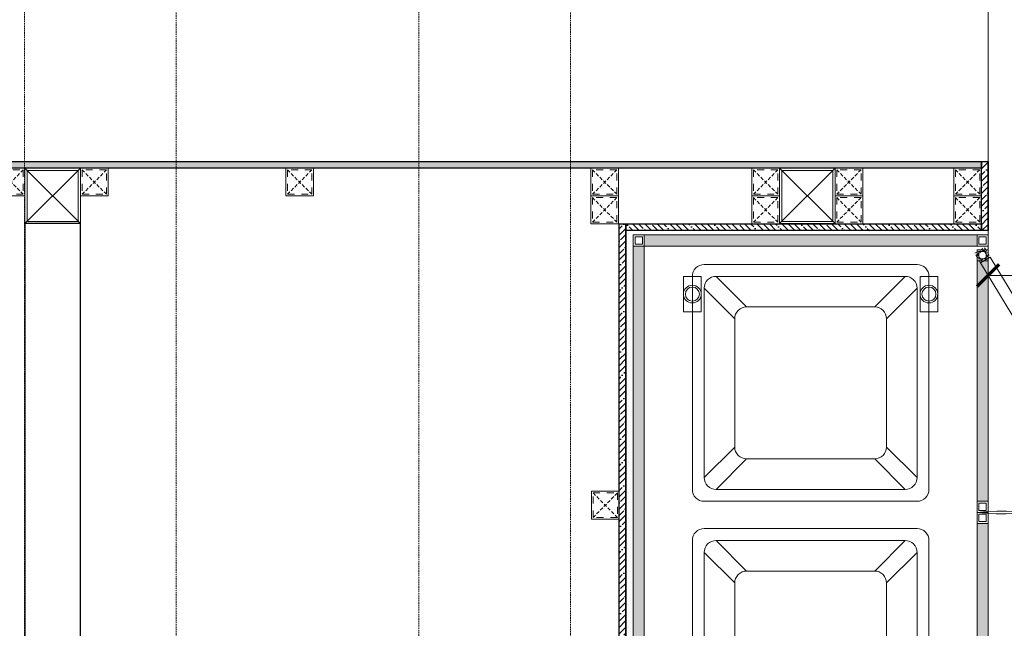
# Model space of a CAD drawing. Header units: millimetres. Extents: x -106827 to 92813, y -35754 to 7831.
# Tile 38 of 150: x -53107 to -51332, y -24628 to -23531. Entities that reach past the tile are written whole.
import ezdxf
from ezdxf.xclip import XClip

# ---------------------------------------------------------------- set-up
doc = ezdxf.new("R2010")
doc.units = ezdxf.units.MM
doc.header["$XCLIPFRAME"] = 2
doc.header["$PDMODE"] = 35
for name, pattern in [('General Arrangement Plan$0$( Hidden )', [0.375, 0.25, -0.125]), ('General Arrangement Plan$0$DASHED2', [0.375, 0.25, -0.125]), ('General Arrangement Plan$1$.5', [2, 0.5, -0.5, 0.5, -0.5]), ('General Arrangement Plan$1$CORES & SETBACK$0$HIDDEN', [0.375, 0.25, -0.125])]:
    doc.linetypes.add(name, pattern=pattern)
for name, color, linetype, lineweight in [('General Arrangement Plan$0$DIM', 7, 'Continuous', 13), ('General Arrangement Plan$1$0 Existing_ Walls_Pen_No__1', 7, 'Continuous', 13), ('General Arrangement Plan$1$BEAM', 113, 'Continuous', 9)]:
    doc.layers.add(name, color=color, linetype=linetype, lineweight=lineweight)
doc.layers.add('General Arrangement Plan$1$12-ply', color=160, linetype='Continuous')
doc.layers.add('IFF-35 HEAVY', color=100, linetype='Continuous')
doc.layers.add('General Arrangement Plan$1$A - Furniture', color=7, linetype='Continuous', lineweight=5, true_color=0x0066cc)
doc.layers.add('General Arrangement Plan$1$MS', color=7, linetype='Continuous', lineweight=0, true_color=0x3c5977)
doc.styles.add('General Arrangement Plan$1$Standard', font='ARIALN.TTF')
doc.dimstyles.new('General Arrangement Plan$1$TFS-Dim', dxfattribs={"dimtxt": 120, "dimasz": 40, "dimexe": 25, "dimexo": 25, "dimgap": 4.5, "dimtad": 1, "dimdec": 0, "dimzin": 0, "dimdsep": 46, "dimtxsty": 'General Arrangement Plan$1$Standard', "dimblk": 'General Arrangement Plan$1$_ArchTick', "dimcen": 0.09, "dimdle": 2, "dimclrd": 256, "dimclre": 8, "dimadec": 0, "dimazin": 0, "dimtfac": 1, "dimtdec": 0, "dimtofl": 0, "dimtmove": 1, "dimatfit": 3, "dimfxl": 1, "dimtolj": 1, "dimtzin": 0, "dimlwd": -1, "dimlwe": -1, "dimarcsym": 0})

# ---------------------------------------------------------------- blocks, each defined once
blk = doc.blocks.new('General Arrangement Plan$1$A$C7715cde5')
at = {"ltscale": 100}
h = blk.add_hatch(color=34, dxfattribs=at)
h.dxf.hatch_style = 1
h.paths.add_polyline_path([(32.515, 36.75), (32.515, 37.5), (10.015, 37.5), (10.015, 36.75)])
h = blk.add_hatch(color=34, dxfattribs=at)
h.dxf.hatch_style = 1
h.paths.add_polyline_path([(33.265, 0.75), (33.265, 36.75), (32.515, 36.75), (32.515, 0.75)])
h = blk.add_hatch(color=34, dxfattribs=at)
h.dxf.hatch_style = 1
h.paths.add_polyline_path([(10.015, 35.75), (10.015, 19.5), (9.265, 19.5), (9.265, 35.75)])
h = blk.add_hatch(color=34, dxfattribs=at)
h.dxf.hatch_style = 1
h.paths.add_polyline_path([(10.015, 1.75), (10.015, 18), (9.265, 18), (9.265, 1.75)])
h = blk.add_hatch(color=34, dxfattribs=at)
h.dxf.hatch_style = 1
h.paths.add_polyline_path([(32.515, 0), (32.515, 0.75), (10.015, 0.75), (10.015, 0)])
at = {"color": 34}
for p, q in [((14.865, 35.049), (16.932, 32.982)), ((27.665, 35.049), (25.598, 32.982)), ((14.065, 34.249), (16.132, 32.182)), ((28.465, 34.249), (26.398, 32.182)), ((16.132, 23.516), (14.065, 21.449)), ((26.398, 23.516), (28.465, 21.449)), ((16.932, 22.716), (14.865, 20.649)), ((25.598, 22.716), (27.665, 20.649)), ((16.932, 15.133), (14.865, 17.2)), ((25.598, 15.133), (27.665, 17.2)), ((16.132, 14.333), (14.065, 16.4)), ((26.398, 14.333), (28.465, 16.4)), ((14.065, 3.6), (16.132, 5.667)), ((28.465, 3.6), (26.398, 5.667)), ((14.865, 2.8), (16.932, 4.867)), ((27.665, 2.8), (25.598, 4.867))]:
    blk.add_line(p, q, dxfattribs=at)
for points in [[(9.265, 36.75), (9.265, 37.5), (10.015, 37.5), (10.015, 36.75)], [(9.39, 36.875), (9.39, 37.375), (9.89, 37.375), (9.89, 36.875)], [(32.515, 36.75), (32.515, 37.5), (10.015, 37.5), (10.015, 36.75)], [(32.515, 36.75), (32.515, 37.5), (33.265, 37.5), (33.265, 36.75)], [(32.64, 36.875), (32.64, 37.375), (33.14, 37.375), (33.14, 36.875)], [(33.265, 0.75), (33.265, 36.75), (32.515, 36.75), (32.515, 0.75)], [(9.773, 36.112), (1.027, 21.693), (0.381, 22.074), (9.127, 36.492)], [(9.265, 36.5), (9.265, 35.75), (10.015, 35.75), (10.015, 36.5)], [(9.39, 36.375), (9.39, 35.875), (9.89, 35.875), (9.89, 36.375)], [(10.015, 35.75), (10.015, 19.5), (9.265, 19.5), (9.265, 35.75)], [(13.865, 34.7), (13.865, 32.3), (12.665, 32.3), (12.665, 34.7)], [(28.665, 34.7), (28.665, 32.3), (29.865, 32.3), (29.865, 34.7)], [(0.381, 22.074), (0, 21.428), (0.646, 21.047), (1.027, 21.693)], [(0.425, 21.903), (0.171, 21.472), (0.602, 21.218), (0.856, 21.649)], [(9.265, 19.5), (9.265, 18.75), (10.015, 18.75), (10.015, 19.5)], [(9.39, 19.375), (9.39, 18.875), (9.89, 18.875), (9.89, 19.375)], [(9.265, 18), (9.265, 18.75), (10.015, 18.75), (10.015, 18)], [(10.015, 1.75), (10.015, 18), (9.265, 18), (9.265, 1.75)], [(9.39, 18.125), (9.39, 18.625), (9.89, 18.625), (9.89, 18.125)], [(0.591, 15.574), (0.21, 16.22), (0.856, 16.601), (1.237, 15.955)], [(0.635, 15.745), (0.381, 16.176), (0.812, 16.43), (1.066, 15.999)], [(9.773, 1.888), (1.237, 15.955), (0.591, 15.574), (9.127, 1.508)], [(13.865, 2.8), (13.865, 5.2), (12.665, 5.2), (12.665, 2.8)], [(28.665, 2.8), (28.665, 5.2), (29.865, 5.2), (29.865, 2.8)], [(9.265, 1), (9.265, 1.75), (10.015, 1.75), (10.015, 1)], [(9.39, 1.125), (9.39, 1.625), (9.89, 1.625), (9.89, 1.125)], [(9.265, 0), (9.265, 0.75), (10.015, 0.75), (10.015, 0)], [(32.515, 0), (32.515, 0.75), (10.015, 0.75), (10.015, 0)], [(32.515, 0), (32.515, 0.75), (33.265, 0.75), (33.265, 0)], [(9.39, 0.125), (9.39, 0.625), (9.89, 0.625), (9.89, 0.125)], [(32.64, 0.125), (32.64, 0.625), (33.14, 0.625), (33.14, 0.125)]]:
    blk.add_lwpolyline(points, close=True, dxfattribs=at)
for points in [[(13.265, 35.049), (13.265, 20.649, 0.414214), (14.065, 19.849), (28.465, 19.849, 0.414214), (29.265, 20.649), (29.265, 35.049, 0.414214), (28.465, 35.849), (14.065, 35.849, 0.414214)], [(14.065, 34.249), (14.065, 21.449, 0.414214), (14.865, 20.649), (27.665, 20.649, 0.414214), (28.465, 21.449), (28.465, 34.249, 0.414214), (27.665, 35.049), (14.865, 35.049, 0.414214)], [(16.132, 32.182), (16.132, 23.516, 0.414214), (16.932, 22.716), (25.598, 22.716, 0.414214), (26.398, 23.516), (26.398, 32.182, 0.414214), (25.598, 32.982), (16.932, 32.982, 0.414214)], [(13.265, 2.8), (13.265, 17.2, -0.414214), (14.065, 18), (28.465, 18, -0.414214), (29.265, 17.2), (29.265, 2.8, -0.414214), (28.465, 2), (14.065, 2, -0.414214)], [(14.065, 3.6), (14.065, 16.4, -0.414214), (14.865, 17.2), (27.665, 17.2, -0.414214), (28.465, 16.4), (28.465, 3.6, -0.414214), (27.665, 2.8), (14.865, 2.8, -0.414214)], [(16.132, 5.667), (16.132, 14.333, -0.414214), (16.932, 15.133), (25.598, 15.133, -0.414214), (26.398, 14.333), (26.398, 5.667, -0.414214), (25.598, 4.867), (16.932, 4.867, -0.414214)]]:
    blk.add_lwpolyline(points, format="xyb", close=True, dxfattribs=at)
at = {"color": 34, "linetype": 'General Arrangement Plan$0$DASHED2'}
for points in [[(9.507, 0.862), (9.127, 1.508), (9.773, 1.888), (10.154, 1.242)], [(9.552, 1.033), (9.298, 1.463), (9.729, 1.717), (9.982, 1.287)]]:
    blk.add_lwpolyline(points, close=True, dxfattribs=at)
at = {"color": 34}
for centre, radius in [((13.265, 33.5), 0.6), ((13.265, 33.5), 0.473), ((29.265, 33.5), 0.6), ((29.265, 33.5), 0.473), ((13.265, 4), 0.6), ((13.265, 4), 0.473), ((29.265, 4), 0.6), ((29.265, 4), 0.473)]:
    blk.add_circle(centre, radius, dxfattribs=at)
for centre, radius, start, end in [((8.404, 32.79), 14.132, 233.51235, 276.54697), ((8.402, 4.736), 14.106, 83.43315, 125.50293)]:
    blk.add_arc(centre, radius, start, end, dxfattribs=at)
blk = doc.blocks.new('General Arrangement Plan$1$_ArchTick')
at = {"color": 0, "linetype": 'ByBlock', "const_width": 0.15}
blk.add_lwpolyline([(-0.5, -0.5), (0.5, 0.5)], dxfattribs=at)
blk = doc.blocks.new('*D253')
at = {"layer": 'Defpoints', "color": 0}
for p in [(6181, 6151.3), (4837.1, 6094.2), (4837.1, 5710.7)]:
    blk.add_point(p, dxfattribs=at)
at = {"layer": 'General Arrangement Plan$0$DIM', "color": 8, "linetype": 'General Arrangement Plan$0$( Hidden )'}
for p, q in [((6181, 6126.3), (6181, 5685.7)), ((4837.1, 6069.2), (4837.1, 5685.7))]:
    blk.add_line(p, q, dxfattribs=at)
at = {"layer": 'General Arrangement Plan$0$DIM', "color": 8}
blk.add_line((6183, 5710.7), (4835.1, 5710.7), dxfattribs=at)
at = {"layer": 'General Arrangement Plan$0$DIM', "color": 8, "xscale": 40, "yscale": 40, "zscale": 40, "rotation": 180}
blk.add_blockref('General Arrangement Plan$1$_ArchTick', (4837.1, 5710.7), dxfattribs=at)
at = {"layer": 'General Arrangement Plan$0$DIM', "color": 8, "xscale": 40, "yscale": 40, "zscale": 40}
blk.add_blockref('General Arrangement Plan$1$_ArchTick', (6181, 5710.7), dxfattribs=at)
at = {"layer": 'General Arrangement Plan$0$DIM', "color": 0, "insert": (5509, 5776.5), "char_height": 120, "attachment_point": 5, "style": 'General Arrangement Plan$1$Standard'}
blk.add_mtext('\\A1;1344', dxfattribs=at)
blk = doc.blocks.new('General Arrangement Plan$1$A$C0642dd72')
at = {"layer": 'General Arrangement Plan$1$MS', "ltscale": 10}
for p, q in [((2899.7, 4780), (2999.7, 4880)), ((2999.7, 4780), (2899.7, 4880)), ((4260.4, 4780), (4360.4, 4880)), ((4360.4, 4780), (4260.4, 4880))]:
    blk.add_line(p, q, dxfattribs=at)
for points in [[(2899.7, 4780), (2999.7, 4780), (2999.7, 4880), (2899.7, 4880)], [(2903.7, 4784), (2995.7, 4784), (2995.7, 4876), (2903.7, 4876)], [(4260.4, 4780), (4360.4, 4780), (4360.4, 4880), (4260.4, 4880)], [(4264.4, 4784), (4356.4, 4784), (4356.4, 4876), (4264.4, 4876)]]:
    blk.add_lwpolyline(points, close=True, dxfattribs=at)
blk = doc.blocks.new('*U241')
at = {"layer": 'General Arrangement Plan$1$12-ply', "true_color": 0x939598}
h = blk.add_hatch(dxfattribs=at)
h.set_pattern_fill('ANSI35', color=252, scale=2.5, angle=180)
h.set_pattern_definition([(225, (0, 10641.787), (11.22532015, -11.22532015), []), (225, (-11.225, 10641.787), (11.22532015, -11.22532015), [19.84375, -3.96875, 0, -3.96875])])
h.paths.add_polyline_path([(2694431.8, -796398.7), (2694419.8, -796398.7), (2694419.8, -801175.5), (2694431.8, -801175.5)])
at = {"layer": 'General Arrangement Plan$1$12-ply'}
blk.add_lwpolyline([(2694419.8, -796398.7), (2694431.8, -796398.7), (2694431.8, -801175.5), (2694419.8, -801175.5)], close=True, dxfattribs=at)
blk = doc.blocks.new('*U242')
at = {"layer": 'General Arrangement Plan$1$12-ply', "true_color": 0x939598}
h = blk.add_hatch(dxfattribs=at)
h.set_pattern_fill('ANSI35', color=252, scale=2.5, angle=180)
h.set_pattern_definition([(225, (0, 6506.4), (11.22532015, -11.22532015), []), (225, (-11.225, 6506.4), (11.22532015, -11.22532015), [19.84375, -3.96875, 0, -3.96875])])
h.paths.add_polyline_path([(2694431.8, -800534.1), (2694419.8, -800534.1), (2694419.8, -801175.5), (2694431.8, -801175.5)])
at = {"layer": 'General Arrangement Plan$1$12-ply'}
blk.add_lwpolyline([(2694419.8, -800534.1), (2694431.8, -800534.1), (2694431.8, -801175.5), (2694419.8, -801175.5)], close=True, dxfattribs=at)
blk = doc.blocks.new('*U244')
at = {"layer": 'General Arrangement Plan$1$12-ply', "true_color": 0x939598}
h = blk.add_hatch(dxfattribs=at)
h.set_pattern_fill('ANSI35', color=252, scale=2.5, angle=180)
h.set_pattern_definition([(225, (0, 5769.031), (11.22532015, -11.22532015), []), (225, (-11.225, 5769.031), (11.22532015, -11.22532015), [19.84375, -3.96875, 0, -3.96875])])
h.paths.add_polyline_path([(2694431.8, -800711.5), (2694419.8, -800711.5), (2694419.8, -801735.4), (2694431.8, -801735.4)])
at = {"layer": 'General Arrangement Plan$1$12-ply'}
blk.add_lwpolyline([(2694419.8, -800711.5), (2694431.8, -800711.5), (2694431.8, -801735.4), (2694419.8, -801735.4)], close=True, dxfattribs=at)
blk = doc.blocks.new('*U238')
at = {"layer": 'General Arrangement Plan$1$12-ply', "true_color": 0x939598}
h = blk.add_hatch(dxfattribs=at)
h.set_pattern_fill('ANSI35', color=252, scale=2.5, angle=180)
h.set_pattern_definition([(225, (0, 6716.966), (11.22532015, -11.22532015), []), (225, (-11.225, 6716.966), (11.22532015, -11.22532015), [19.84375, -3.96875, 0, -3.96875])])
h.paths.add_polyline_path([(2694431.8, -800687.5), (2694419.8, -800687.5), (2694419.8, -800811.5), (2694431.8, -800811.5)])
at = {"layer": 'General Arrangement Plan$1$12-ply'}
blk.add_lwpolyline([(2694419.8, -800687.5), (2694431.8, -800687.5), (2694431.8, -800811.5), (2694419.8, -800811.5)], close=True, dxfattribs=at)
blk = doc.blocks.new('General Arrangement Plan$1$A$C25013FFA')
at = {"layer": 'General Arrangement Plan$1$MS', "linetype": 'General Arrangement Plan$1$CORES & SETBACK$0$HIDDEN', "ltscale": 25}
for p, q in [((-9, 60), (35, 16)), ((35, 60), (-9, 16))]:
    blk.add_line(p, q, dxfattribs=at)
at = {"layer": 'General Arrangement Plan$1$MS', "ltscale": 25}
blk.add_lwpolyline([(-12, 13), (38, 13), (38, 63), (-12, 63)], close=True, dxfattribs=at)
blk.add_lwpolyline([(-12, 13), (38, 13), (38, 63), (-12, 63)], close=True, dxfattribs=at)
at = {"layer": 'General Arrangement Plan$1$MS', "linetype": 'General Arrangement Plan$1$.5', "ltscale": 25}
blk.add_lwpolyline([(-9, 16), (35, 16), (35, 60), (-9, 60)], close=True, dxfattribs=at)
blk = doc.blocks.new('A$C03659140')
at = {"color": 3, "ltscale": 10}
blk.add_lwpolyline([(2999.7, 2675.7), (2999.7, 4780), (2899.7, 4780), (2899.7, 2675.7)], close=True, dxfattribs=at)
blk = doc.blocks.new('General Arrangement Plan')
at = {"layer": 'General Arrangement Plan$1$0 Existing_ Walls_Pen_No__1'}
blk.add_line((4837.1, 5915.8), (4837.1, 6466.7), dxfattribs=at)
at = {"layer": 'General Arrangement Plan$1$BEAM', "linetype": 'General Arrangement Plan$0$( Hidden )', "ltscale": 11}
for points in [[(3373.3, 14050.1), (3373.2, 899.1), (3099.8, 899.1), (3099.8, 14050.1)], [(4084.2, 14050.1), (4084.2, 899.1), (3810.8, 899.1), (3810.8, 14050.1)]]:
    blk.add_lwpolyline(points, close=True, dxfattribs=at)
at = {"layer": 'General Arrangement Plan$1$12-ply', "rotation": 90}
for name, p in [('*U241', (-796350.4, -2688516.1)), ('*U242', (-796350.4, -2688628.1))]:
    blk.add_blockref(name, p, dxfattribs=at)
at = {"layer": 'General Arrangement Plan$1$12-ply'}
for name, p in [('*U238', (-2689594.8, 806603.2)), ('*U244', (-2690248.2, 806515.2))]:
    blk.add_blockref(name, p, dxfattribs=at)
at = {"layer": 'General Arrangement Plan$1$A - Furniture', "xscale": 26.66666666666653, "yscale": 26.66666666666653, "zscale": 26.66666666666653, "rotation": 180}
blk.add_blockref('General Arrangement Plan$1$A$C7715cde5', (5084.2, 5783.6), dxfattribs=at)
at = {"layer": 'General Arrangement Plan$1$MS', "ltscale": 10}
blk.add_blockref('General Arrangement Plan$1$A$C0642dd72', (200.7, 1023.9), dxfattribs=at)
at = {"layer": 'General Arrangement Plan$1$MS', "ltscale": 25, "xscale": -1}
for p in [(3088.4, 5840.8), (4159.7, 5258.6)]:
    blk.add_blockref('General Arrangement Plan$1$A$C25013FFA', p, dxfattribs=at)
at = {"layer": 'General Arrangement Plan$1$MS', "ltscale": 25}
for p in [(3212.4, 5840.8), (3582.8, 5840.8), (4132.8, 5840.8), (4423.1, 5840.8), (4573.1, 5840.8), (4787.1, 5840.8), (4132.8, 5790.8), (4423.1, 5790.8), (4573.1, 5790.8), (4787.1, 5790.8)]:
    blk.add_blockref('General Arrangement Plan$1$A$C25013FFA', p, dxfattribs=at)
at = {"layer": 'General Arrangement Plan$0$DIM', "color": 9, "true_color": 0xc7c8ca}
dim = blk.add_linear_dim(base=(4837.1, 5710.7), p1=(6181, 6151.3), p2=(4837.1, 6094.2), dimstyle='General Arrangement Plan$1$TFS-Dim', override={"dimclrd": 8}, dxfattribs=at)
dim.commit()
dim.dimension.update_dxf_attribs({"geometry": '*D253', "text_midpoint": (5509, 5776.5)})

msp = doc.modelspace()

# ---------------------------------------------------------------- linework, layer by layer
at = {"layer": 'IFF-35 HEAVY', "ltscale": 100}
msp.add_lwpolyline([(-50029.4, -28803.4), (-54380, -28802.8), (-54380, -26114.4), (-51361.1, -26114.4), (-51361.1, -24922), (-52014.5, -24922), (-52014.5, -23910.1), (-51361.1, -23910.1), (-51361.1, -23787.5), (-56089.9, -23786.1), (-56090, -23236), (-46153, -23236)], dxfattribs=at)

# ---------------------------------------------------------------- next in the draw order: block references
at = {"color": 7}
ref = msp.add_blockref('General Arrangement Plan', (-56198.2, -29702.5), dxfattribs=at)
XClip(ref).set_block_clipping_path([(48.7190010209, -107.5186207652), (15251.6043912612, 15253.5715002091)])

# ---------------------------------------------------------------- next in the draw order: block references
msp.add_blockref('A$C03659140', (-55997.5, -28678.6), dxfattribs=at)

doc.saveas('drawing.dxf')
